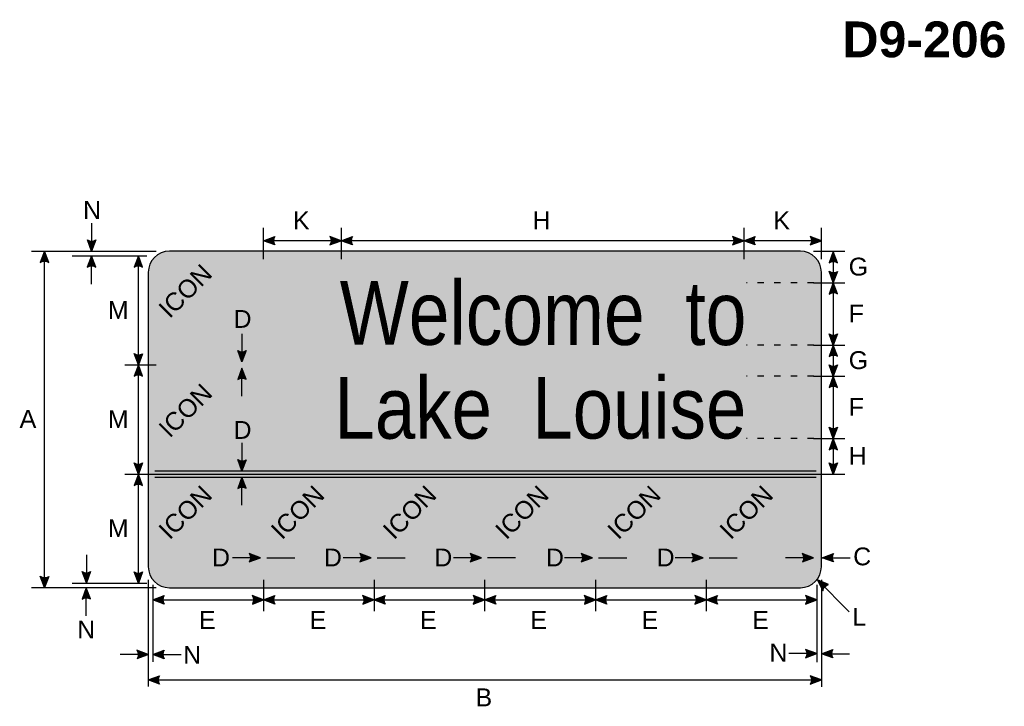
# Model space of a CAD drawing. Header units: feet. Extents: x 13 to 182, y 1 to 247.
import ezdxf
from ezdxf.enums import TextEntityAlignment as Align

# ---------------------------------------------------------------- set-up
doc = ezdxf.new("R2010")
doc.units = ezdxf.units.FT
doc.header["$MEASUREMENT"] = 0
doc.layers.add('Sign', color=7, linetype='Continuous')
doc.styles.add('ARIAL', font='arial.ttf')
doc.styles.add('ARIAL B', font='arialbd.ttf')
doc.styles.add('FHWA SERIES C2000EX', font='txt')

msp = doc.modelspace()

# ---------------------------------------------------------------- hatches: boundary and pattern name
h = msp.add_hatch(color=256)
h.dxf.hatch_style = 1
edge = h.paths.add_edge_path()
edge.add_line((33.77763499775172, 211.8645806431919), (33.09717726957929, 210.0589941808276))
edge.add_line((33.09717726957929, 210.0589941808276), (32.42141941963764, 211.8798617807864))
edge.add_arc((33.11077347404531, 212.8703380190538), 1.206752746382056, 235.1627615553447, 303.5461345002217)
h = msp.add_hatch(color=256)
h.dxf.hatch_style = 1
edge = h.paths.add_edge_path()
edge.add_line((62.47940118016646, 211.0550933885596), (60.67449499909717, 211.7373535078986))
edge.add_line((60.67449499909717, 211.7373535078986), (62.49603638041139, 212.4112930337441))
edge.add_arc((63.48582386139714, 211.7209504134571), 1.206752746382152, 145.1055563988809, 213.4889293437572)
h = msp.add_hatch(color=256)
h.dxf.hatch_style = 1
edge = h.paths.add_edge_path()
edge.add_line((71.31958879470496, 211.0550933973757), (73.12449497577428, 211.7373535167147))
edge.add_line((73.12449497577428, 211.7373535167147), (71.30295359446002, 212.4112930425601))
edge.add_arc((70.31316611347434, 211.7209504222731), 1.206752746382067, -33.488929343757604, 34.89444360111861, ccw=False)
h = msp.add_hatch(color=256)
h.dxf.hatch_style = 1
edge = h.paths.add_edge_path()
edge.add_line((74.96481777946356, 211.0550933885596), (73.1599115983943, 211.7373535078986))
edge.add_line((73.1599115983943, 211.7373535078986), (74.98145297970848, 212.4112930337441))
edge.add_arc((75.97124046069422, 211.7209504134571), 1.206752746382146, 145.1055563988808, 213.4889293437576)
h = msp.add_hatch(color=256)
h.dxf.hatch_style = 1
edge = h.paths.add_edge_path()
edge.add_line((135.9529220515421, 211.0550933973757), (137.7578282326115, 211.7373535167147))
edge.add_line((137.7578282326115, 211.7373535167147), (135.9362868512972, 212.4112930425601))
edge.add_arc((134.9464993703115, 211.7209504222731), 1.206752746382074, -33.48892934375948, 34.89444360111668, ccw=False)
h = msp.add_hatch(color=256)
h.dxf.hatch_style = 1
edge = h.paths.add_edge_path()
edge.add_line((139.5674147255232, 211.0550933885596), (137.7625085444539, 211.7373535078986))
edge.add_line((137.7625085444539, 211.7373535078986), (139.5840499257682, 212.4112930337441))
edge.add_arc((140.5738374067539, 211.720950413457), 1.206752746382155, 145.1055563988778, 213.4889293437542)
h = msp.add_hatch(color=256)
h.dxf.hatch_style = 1
edge = h.paths.add_edge_path()
edge.add_line((148.3972280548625, 211.0550933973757), (150.2021342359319, 211.7373535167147))
edge.add_line((150.2021342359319, 211.7373535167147), (148.3805928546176, 212.4112930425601))
edge.add_arc((147.3908053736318, 211.7209504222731), 1.20675274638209, -33.488929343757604, 34.894443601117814, ccw=False)
h = msp.add_hatch(color=256)
h.dxf.hatch_style = 1
edge = h.paths.add_edge_path()
edge.add_line((26.22685374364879, 208.2473466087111), (25.54639601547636, 210.0529330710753))
edge.add_line((25.54639601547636, 210.0529330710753), (24.87063816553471, 208.2320654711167))
edge.add_arc((25.55999221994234, 207.2415892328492), 1.206752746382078, 56.453865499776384, 124.837238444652, ccw=False)
h = msp.add_hatch(color=256)
h.dxf.hatch_style = 1
edge = h.paths.add_edge_path()
edge.add_line((33.77242666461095, 207.4825743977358), (33.09196893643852, 209.2881608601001))
edge.add_line((33.09196893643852, 209.2881608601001), (32.41621108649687, 207.4672932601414))
edge.add_arc((33.10556514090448, 206.4768170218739), 1.206752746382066, 56.45386549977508, 124.8372384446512, ccw=False)
h = msp.add_hatch(color=256)
h.dxf.hatch_style = 1
edge = h.paths.add_edge_path()
edge.add_line((41.2880776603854, 207.4929910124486), (40.60761993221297, 209.2985774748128))
edge.add_line((40.60761993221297, 209.2985774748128), (39.93186208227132, 207.4777098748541))
edge.add_arc((40.62121613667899, 206.4872336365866), 1.206752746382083, 56.453865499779, 124.83723844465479, ccw=False)
h = msp.add_hatch(color=256)
h.dxf.hatch_style = 1
edge = h.paths.add_edge_path()
edge.add_line((152.7784253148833, 208.200497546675), (152.0979675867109, 210.0060840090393))
edge.add_line((152.0979675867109, 210.0060840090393), (151.4222097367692, 208.1852164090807))
edge.add_arc((152.1115637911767, 207.1947401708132), 1.206752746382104, 56.45386549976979, 124.83723844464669, ccw=False)
h = msp.add_hatch(color=256)
h.dxf.hatch_style = 1
edge = h.paths.add_edge_path()
edge.add_line((152.7784253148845, 206.8116704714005), (152.0979675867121, 205.0060840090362))
edge.add_line((152.0979675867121, 205.0060840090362), (151.4222097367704, 206.8269516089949))
edge.add_arc((152.111563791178, 207.8174278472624), 1.206752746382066, 235.1627615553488, 303.5461345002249)
h = msp.add_hatch(color=256)
h.dxf.hatch_style = 1
edge = h.paths.add_edge_path()
edge.add_line((152.7784253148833, 203.2004975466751), (152.0979675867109, 205.0060840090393))
edge.add_line((152.0979675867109, 205.0060840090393), (151.4222097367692, 203.1852164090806))
edge.add_arc((152.1115637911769, 202.1947401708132), 1.206752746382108, 56.45386549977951, 124.8372384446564, ccw=False)
h = msp.add_hatch(color=256)
h.dxf.hatch_style = 1
edge = h.paths.add_edge_path()
edge.add_line((152.7784253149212, 196.8012538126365), (152.0979675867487, 194.9956673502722))
edge.add_line((152.0979675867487, 194.9956673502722), (151.4222097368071, 196.8165349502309))
edge.add_arc((152.1115637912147, 197.8070111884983), 1.206752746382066, 235.1627615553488, 303.5461345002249)
h = msp.add_hatch(color=256)
h.dxf.hatch_style = 1
edge = h.paths.add_edge_path()
edge.add_line((152.77842531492, 193.1952892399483), (152.0979675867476, 195.0008757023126))
edge.add_line((152.0979675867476, 195.0008757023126), (151.4222097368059, 193.1800081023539))
edge.add_arc((152.1115637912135, 192.1895318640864), 1.206752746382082, 56.453865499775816, 124.83723844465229, ccw=False)
h = msp.add_hatch(color=256)
h.dxf.hatch_style = 1
edge = h.paths.add_edge_path()
edge.add_line((41.28807766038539, 193.6067680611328), (40.60761993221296, 191.8011815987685))
edge.add_line((40.60761993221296, 191.8011815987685), (39.93186208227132, 193.6220491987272))
edge.add_arc((40.6212161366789, 194.6125254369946), 1.206752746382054, 235.1627615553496, 303.5461345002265)
at = {"true_color": 0xffffff}
h = msp.add_hatch(color=7, dxfattribs=at)
h.dxf.hatch_style = 1
edge = h.paths.add_edge_path()
edge.add_line((57.909223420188, 194.1067680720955), (57.22876569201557, 192.3011816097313))
edge.add_line((57.22876569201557, 192.3011816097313), (56.55300784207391, 194.1220492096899))
edge.add_arc((57.24236189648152, 195.1125254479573), 1.20675274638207, 235.1627615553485, 303.5461345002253)
h = msp.add_hatch(color=256)
h.dxf.hatch_style = 1
edge = h.paths.add_edge_path()
edge.add_line((41.2880776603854, 189.9955951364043), (40.60761993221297, 191.8011815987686))
edge.add_line((40.60761993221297, 191.8011815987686), (39.93186208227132, 189.9803139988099))
edge.add_arc((40.62121613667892, 188.9898377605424), 1.20675274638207, 56.45386549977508, 124.83723844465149, ccw=False)
h = msp.add_hatch(color=7, dxfattribs=at)
h.dxf.hatch_style = 1
edge = h.paths.add_edge_path()
edge.add_line((57.90401508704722, 189.4955951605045), (57.22355735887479, 191.3011816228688))
edge.add_line((57.22355735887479, 191.3011816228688), (56.54779950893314, 189.48031402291))
edge.add_arc((57.23715356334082, 188.4898377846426), 1.206752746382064, 56.45386549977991, 124.83723844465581, ccw=False)
h = msp.add_hatch(color=256)
h.dxf.hatch_style = 1
edge = h.paths.add_edge_path()
edge.add_line((152.7784253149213, 191.8064621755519), (152.0979675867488, 190.0008757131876))
edge.add_line((152.0979675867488, 190.0008757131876), (151.4222097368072, 191.8217433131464))
edge.add_arc((152.1115637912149, 192.8122195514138), 1.206752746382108, 235.1627615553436, 303.5461345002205)
h = msp.add_hatch(color=256)
h.dxf.hatch_style = 1
edge = h.paths.add_edge_path()
edge.add_line((152.7784253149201, 188.1881277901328), (152.0979675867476, 189.9937142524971))
edge.add_line((152.0979675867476, 189.9937142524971), (151.422209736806, 188.1728466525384))
edge.add_arc((152.1115637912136, 187.1823704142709), 1.20675274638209, 56.45386549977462, 124.83723844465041, ccw=False)
h = msp.add_hatch(color=256)
h.dxf.hatch_style = 1
edge = h.paths.add_edge_path()
edge.add_line((152.7784253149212, 181.8064621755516), (152.0979675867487, 180.0008757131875))
edge.add_line((152.0979675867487, 180.0008757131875), (151.4222097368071, 181.8217433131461))
edge.add_arc((152.1115637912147, 182.8122195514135), 1.206752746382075, 235.1627615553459, 303.5461345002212)
h = msp.add_hatch(color=256)
h.dxf.hatch_style = 1
edge = h.paths.add_edge_path()
edge.add_line((152.7784253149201, 178.1952892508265), (152.0979675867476, 180.0008757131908))
edge.add_line((152.0979675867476, 180.0008757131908), (151.422209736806, 178.1800081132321))
edge.add_arc((152.1115637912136, 177.1895318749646), 1.206752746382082, 56.453865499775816, 124.83723844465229, ccw=False)
h = msp.add_hatch(color=256)
h.dxf.hatch_style = 1
edge = h.paths.add_edge_path()
edge.add_line((41.28807766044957, 176.1041639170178), (40.60761993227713, 174.2985774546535))
edge.add_line((40.60761993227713, 174.2985774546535), (39.9318620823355, 176.1194450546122))
edge.add_arc((40.62121613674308, 177.1099212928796), 1.206752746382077, 235.1627615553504, 303.5461345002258)
h = msp.add_hatch(color=7, dxfattribs=at)
h.dxf.hatch_style = 1
edge = h.paths.add_edge_path()
edge.add_line((57.90762642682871, 176.5921138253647), (57.22716869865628, 174.7865273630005))
edge.add_line((57.22716869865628, 174.7865273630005), (56.55141084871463, 176.6073949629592))
edge.add_arc((57.2407649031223, 177.5978712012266), 1.206752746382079, 235.1627615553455, 303.546134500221)
h = msp.add_hatch(color=256)
h.dxf.hatch_style = 1
edge = h.paths.add_edge_path()
edge.add_line((152.7784253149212, 176.0757684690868), (152.0979675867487, 174.2701820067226))
edge.add_line((152.0979675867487, 174.2701820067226), (151.4222097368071, 176.0910496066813))
edge.add_arc((152.1115637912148, 177.0815258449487), 1.206752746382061, 235.1627615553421, 303.546134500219)
h = msp.add_hatch(color=256)
h.dxf.hatch_style = 1
edge = h.paths.add_edge_path()
edge.add_line((41.28807766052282, 172.4825743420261), (40.60761993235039, 174.2881608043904))
edge.add_line((40.60761993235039, 174.2881608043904), (39.93186208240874, 172.4672932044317))
edge.add_arc((40.62121613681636, 171.4768169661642), 1.206752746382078, 56.45386549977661, 124.837238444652, ccw=False)
h = msp.add_hatch(color=7, dxfattribs=at)
h.dxf.hatch_style = 1
edge = h.paths.add_edge_path()
edge.add_line((57.91443175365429, 172.0060118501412), (57.23397402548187, 173.8115983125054))
edge.add_line((57.23397402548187, 173.8115983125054), (56.55821617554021, 171.9907307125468))
edge.add_arc((57.24757022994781, 171.0002544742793), 1.206752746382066, 56.45386549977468, 124.8372384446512, ccw=False)
h = msp.add_hatch(color=7, dxfattribs=at)
h.dxf.hatch_style = 1
edge = h.paths.add_edge_path()
edge.add_line((58.40764475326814, 160.196193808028), (60.21255093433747, 160.878453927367))
edge.add_line((60.21255093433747, 160.878453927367), (58.3910095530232, 161.5523934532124))
edge.add_arc((57.40122207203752, 160.8620508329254), 1.206752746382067, -33.488929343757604, 34.89444360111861, ccw=False)
h = msp.add_hatch(color=7, dxfattribs=at)
h.dxf.hatch_style = 1
edge = h.paths.add_edge_path()
edge.add_line((76.14201972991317, 160.196193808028), (77.9469259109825, 160.878453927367))
edge.add_line((77.9469259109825, 160.878453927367), (76.12538452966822, 161.5523934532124))
edge.add_arc((75.13559704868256, 160.8620508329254), 1.206752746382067, -33.488929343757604, 34.89444360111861, ccw=False)
h = msp.add_hatch(color=7, dxfattribs=at)
h.dxf.hatch_style = 1
edge = h.paths.add_edge_path()
edge.add_line((93.84514470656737, 160.1961938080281), (95.65005088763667, 160.8784539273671))
edge.add_line((95.65005088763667, 160.8784539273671), (93.82850950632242, 161.5523934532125))
edge.add_arc((92.83872202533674, 160.8620508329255), 1.2067527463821, -33.488929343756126, 34.89444360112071, ccw=False)
h = msp.add_hatch(color=7, dxfattribs=at)
h.dxf.hatch_style = 1
edge = h.paths.add_edge_path()
edge.add_line((111.6732696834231, 160.185777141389), (113.4781758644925, 160.8680372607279))
edge.add_line((113.4781758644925, 160.8680372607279), (111.6566344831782, 161.5419767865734))
edge.add_arc((110.6668470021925, 160.8516341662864), 1.206752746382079, -33.488929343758, 34.89444360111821, ccw=False)
h = msp.add_hatch(color=7, dxfattribs=at)
h.dxf.hatch_style = 1
edge = h.paths.add_edge_path()
edge.add_line((129.4232696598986, 160.196193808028), (131.228175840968, 160.878453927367))
edge.add_line((131.228175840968, 160.878453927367), (129.4066344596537, 161.5523934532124))
edge.add_arc((128.416846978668, 160.8620508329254), 1.206752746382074, -33.48892934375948, 34.89444360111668, ccw=False)
h = msp.add_hatch(color=7, dxfattribs=at)
h.dxf.hatch_style = 1
edge = h.paths.add_edge_path()
edge.add_line((147.1524363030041, 160.1961938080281), (148.9573424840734, 160.8784539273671))
edge.add_line((148.9573424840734, 160.8784539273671), (147.1358011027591, 161.5523934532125))
edge.add_arc((146.1460136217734, 160.8620508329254), 1.206752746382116, -33.48892934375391, 34.89444360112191, ccw=False)
h = msp.add_hatch(color=256)
h.dxf.hatch_style = 1
edge = h.paths.add_edge_path()
edge.add_line((152.1242279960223, 160.1961604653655), (150.319321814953, 160.8784205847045))
edge.add_line((150.319321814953, 160.8784205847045), (152.1408631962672, 161.5523601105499))
edge.add_arc((153.1306506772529, 160.8620174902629), 1.206752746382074, 145.1055563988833, 213.4889293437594)
h = msp.add_hatch(color=256)
h.dxf.hatch_style = 1
edge = h.paths.add_edge_path()
edge.add_line((32.94167149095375, 158.6458235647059), (32.26121376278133, 156.8402371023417))
edge.add_line((32.26121376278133, 156.8402371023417), (31.58545591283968, 158.6611047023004))
edge.add_arc((32.27480996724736, 159.6515809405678), 1.206752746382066, 235.1627615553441, 303.5461345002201)
h = msp.add_hatch(color=256)
h.dxf.hatch_style = 1
edge = h.paths.add_edge_path()
edge.add_line((41.28807766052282, 158.5937472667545), (40.60761993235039, 156.7881608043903))
edge.add_line((40.60761993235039, 156.7881608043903), (39.93186208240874, 158.6090284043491))
edge.add_arc((40.62121613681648, 159.5995046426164), 1.206752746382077, 235.162761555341, 303.5461345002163)
h = msp.add_hatch(color=256)
h.dxf.hatch_style = 1
edge = h.paths.add_edge_path()
edge.add_line((26.22685374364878, 157.8762993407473), (25.54639601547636, 156.070712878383))
edge.add_line((25.54639601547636, 156.070712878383), (24.87063816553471, 157.8915804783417))
edge.add_arc((25.55999221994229, 158.8820567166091), 1.206752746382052, 235.1627615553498, 303.5461345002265)
h = msp.add_hatch(color=256)
h.dxf.hatch_style = 1
edge = h.paths.add_edge_path()
edge.add_line((151.3286290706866, 156.5595155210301), (149.5495560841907, 157.3065526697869))
edge.add_line((149.5495560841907, 157.3065526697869), (150.4074205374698, 155.5640613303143))
edge.add_arc((151.6006366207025, 155.3838182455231), 1.206752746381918, 103.0266678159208, 171.4100407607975, ccw=False)
h = msp.add_hatch(color=256)
h.dxf.hatch_style = 1
edge = h.paths.add_edge_path()
edge.add_line((32.93646315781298, 154.247346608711), (32.25600542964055, 156.0529330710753))
edge.add_line((32.25600542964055, 156.0529330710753), (31.58024757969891, 154.2320654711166))
edge.add_arc((32.26960163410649, 153.2415892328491), 1.206752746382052, 56.453865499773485, 124.83723844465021, ccw=False)
h = msp.add_hatch(color=256)
h.dxf.hatch_style = 1
edge = h.paths.add_edge_path()
edge.add_line((44.75443646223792, 153.4392340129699), (42.94953028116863, 154.1214941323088))
edge.add_line((42.94953028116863, 154.1214941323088), (44.77107166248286, 154.7954336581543))
edge.add_arc((45.76085914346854, 154.1050910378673), 1.206752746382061, 145.1055563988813, 213.4889293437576)
h = msp.add_hatch(color=256)
h.dxf.hatch_style = 1
edge = h.paths.add_edge_path()
edge.add_line((58.89308109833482, 153.439234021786), (60.69798727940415, 154.121494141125))
edge.add_line((60.69798727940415, 154.121494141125), (58.87644589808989, 154.7954336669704))
edge.add_arc((57.88665841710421, 154.1050910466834), 1.206752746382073, -33.488929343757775, 34.89444360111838, ccw=False)
h = msp.add_hatch(color=256)
h.dxf.hatch_style = 1
edge = h.paths.add_edge_path()
edge.add_line((62.51124379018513, 153.4392340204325), (60.70633760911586, 154.1214941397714))
edge.add_line((60.70633760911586, 154.1214941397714), (62.52787899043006, 154.7954336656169))
edge.add_arc((63.51766647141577, 154.1050910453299), 1.20675274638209, 145.1055563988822, 213.4889293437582)
h = msp.add_hatch(color=256)
h.dxf.hatch_style = 1
edge = h.paths.add_edge_path()
edge.add_line((76.60455638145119, 153.4392340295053), (78.40946256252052, 154.1214941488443))
edge.add_line((78.40946256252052, 154.1214941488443), (76.58792118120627, 154.7954336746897))
edge.add_arc((75.59813370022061, 154.1050910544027), 1.206752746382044, -33.488929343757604, 34.89444360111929, ccw=False)
h = msp.add_hatch(color=256)
h.dxf.hatch_style = 1
edge = h.paths.add_edge_path()
edge.add_line((80.21436876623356, 153.4392340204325), (78.4094625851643, 154.1214941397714))
edge.add_line((78.4094625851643, 154.1214941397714), (80.2310039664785, 154.7954336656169))
edge.add_arc((81.2207914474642, 154.1050910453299), 1.206752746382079, 145.1055563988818, 213.4889293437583)
h = msp.add_hatch(color=256)
h.dxf.hatch_style = 1
edge = h.paths.add_edge_path()
edge.add_line((94.33266164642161, 153.4392340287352), (96.13756782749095, 154.1214941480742))
edge.add_line((96.13756782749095, 154.1214941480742), (94.31602644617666, 154.7954336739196))
edge.add_arc((93.326238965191, 154.1050910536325), 1.2067527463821, -33.488929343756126, 34.89444360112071, ccw=False)
h = msp.add_hatch(color=256)
h.dxf.hatch_style = 1
edge = h.paths.add_edge_path()
edge.add_line((97.96436876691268, 153.4392340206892), (96.15946258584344, 154.1214941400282))
edge.add_line((96.15946258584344, 154.1214941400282), (97.9810039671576, 154.7954336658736))
edge.add_arc((98.97079144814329, 154.1050910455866), 1.206752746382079, 145.1055563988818, 213.4889293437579)
h = msp.add_hatch(color=256)
h.dxf.hatch_style = 1
edge = h.paths.add_edge_path()
edge.add_line((112.1644521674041, 153.4392340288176), (113.9693583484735, 154.1214941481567))
edge.add_line((113.9693583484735, 154.1214941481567), (112.1478169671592, 154.7954336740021))
edge.add_arc((111.1580294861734, 154.1050910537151), 1.206752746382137, -33.48892934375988, 34.89444360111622, ccw=False)
h = msp.add_hatch(color=256)
h.dxf.hatch_style = 1
edge = h.paths.add_edge_path()
edge.add_line((115.781583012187, 153.4365263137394), (113.9766768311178, 154.1187864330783))
edge.add_line((113.9766768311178, 154.1187864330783), (115.7982182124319, 154.7927259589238))
edge.add_arc((116.7880056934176, 154.1023833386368), 1.206752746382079, 145.1055563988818, 213.4889293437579)
h = msp.add_hatch(color=256)
h.dxf.hatch_style = 1
edge = h.paths.add_edge_path()
edge.add_line((129.9144521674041, 153.4392340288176), (131.7193583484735, 154.1214941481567))
edge.add_line((131.7193583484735, 154.1214941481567), (129.8978169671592, 154.7954336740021))
edge.add_arc((128.9080294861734, 154.105091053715), 1.206752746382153, -33.4889293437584, 34.894443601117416, ccw=False)
h = msp.add_hatch(color=256)
h.dxf.hatch_style = 1
edge = h.paths.add_edge_path()
edge.add_line((133.5294728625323, 153.4392340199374), (131.7245666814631, 154.1214941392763))
edge.add_line((131.7245666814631, 154.1214941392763), (133.5461080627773, 154.7954336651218))
edge.add_arc((134.5358955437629, 154.1050910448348), 1.206752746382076, 145.1055563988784, 213.4889293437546)
h = msp.add_hatch(color=256)
h.dxf.hatch_style = 1
edge = h.paths.add_edge_path()
edge.add_line((147.668061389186, 153.4392340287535), (149.4729675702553, 154.1214941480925))
edge.add_line((149.4729675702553, 154.1214941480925), (147.651426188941, 154.7954336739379))
edge.add_arc((146.6616387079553, 154.1050910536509), 1.206752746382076, -33.48892934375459, 34.89444360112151, ccw=False)
h = msp.add_hatch(color=256)
h.dxf.hatch_style = 1
edge = h.paths.add_edge_path()
edge.add_line((40.39722805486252, 144.6831636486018), (42.20213423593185, 145.3654237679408))
edge.add_line((42.20213423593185, 145.3654237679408), (40.38059285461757, 146.0393632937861))
edge.add_arc((39.39080537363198, 145.3490206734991), 1.206752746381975, -33.48892934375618, 34.894443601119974, ccw=False)
h = msp.add_hatch(color=256)
h.dxf.hatch_style = 1
edge = h.paths.add_edge_path()
edge.add_line((44.7531271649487, 144.6675053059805), (42.94822098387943, 145.3497654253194))
edge.add_line((42.94822098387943, 145.3497654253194), (44.76976236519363, 146.0237049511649))
edge.add_arc((45.75954984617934, 145.3333623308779), 1.206752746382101, 145.1055563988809, 213.488929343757)
h = msp.add_hatch(color=256)
h.dxf.hatch_style = 1
edge = h.paths.add_edge_path()
edge.add_line((147.6576446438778, 144.8003604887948), (149.4625508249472, 145.4826206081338))
edge.add_line((149.4625508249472, 145.4826206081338), (147.6410094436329, 146.1565601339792))
edge.add_arc((146.6512219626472, 145.4662175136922), 1.206752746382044, -33.488929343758, 34.89444360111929, ccw=False)
h = msp.add_hatch(color=256)
h.dxf.hatch_style = 1
edge = h.paths.add_edge_path()
edge.add_line((152.0096446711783, 144.7847021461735), (150.204738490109, 145.4669622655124))
edge.add_line((150.204738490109, 145.4669622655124), (152.0262798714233, 146.1409017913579))
edge.add_arc((153.016067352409, 145.4505591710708), 1.206752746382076, 145.1055563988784, 213.4889293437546)
h = msp.add_hatch(color=256)
h.dxf.hatch_style = 1
edge = h.paths.add_edge_path()
edge.add_line((44.00704044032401, 140.5842146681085), (42.20213425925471, 141.2664747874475))
edge.add_line((42.20213425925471, 141.2664747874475), (44.02367564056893, 141.9404143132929))
edge.add_arc((45.01346312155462, 141.2500716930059), 1.206752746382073, 145.1055563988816, 213.4889293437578)
h = msp.add_hatch(color=256)
h.dxf.hatch_style = 1
edge = h.paths.add_edge_path()
edge.add_line((148.3972280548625, 140.5842146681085), (150.2021342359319, 141.2664747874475))
edge.add_line((150.2021342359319, 141.2664747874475), (148.3805928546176, 141.9404143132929))
edge.add_arc((147.3908053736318, 141.2500716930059), 1.20675274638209, -33.488929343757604, 34.894443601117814, ccw=False)
at = {"layer": 'Sign', "true_color": 0xffffff}
h = msp.add_hatch(color=7, dxfattribs=at)
edge = h.paths.add_edge_path(flags=0)
edge.add_spline(control_points=[(45.58213423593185, 210.0529330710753), (45.58213423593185, 210.0529330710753), (146.8221342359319, 210.0529330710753), (146.8221342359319, 210.0529330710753), (148.6876070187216, 210.0529330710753), (150.2021342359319, 208.538405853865), (150.2021342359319, 206.6729330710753), (150.2021342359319, 206.6729330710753), (150.2021342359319, 159.4329330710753), (150.2021342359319, 159.4329330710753), (150.2021342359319, 157.5674602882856), (148.6876070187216, 156.0529330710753), (146.8221342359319, 156.0529330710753), (146.8221342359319, 156.0529330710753), (45.58213423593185, 156.0529330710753), (45.58213423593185, 156.0529330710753), (43.71666145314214, 156.0529330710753), (42.20213423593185, 157.5674602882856), (42.20213423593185, 159.4329330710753), (42.20213423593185, 159.4329330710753), (42.20213423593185, 206.6729330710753), (42.20213423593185, 206.6729330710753), (42.20213423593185, 208.538405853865), (43.71666145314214, 210.0529330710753), (45.58213423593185, 210.0529330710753)], knot_values=[0, 0, 0, 0, 1, 1, 1, 2, 2, 2, 3, 3, 3, 4, 4, 4, 5, 5, 5, 6, 6, 6, 7, 7, 7, 8, 8, 8, 8], degree=3, periodic=0)
at = {"layer": 'Sign', "true_color": 0x0000dd}
h = msp.add_hatch(color=172, dxfattribs=at)
edge = h.paths.add_edge_path(flags=0)
edge.add_spline(control_points=[(46.45213423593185, 208.8029330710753), (46.45213423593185, 208.8029330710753), (145.9521342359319, 208.8029330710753), (145.9521342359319, 208.8029330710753), (147.6078793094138, 208.8029330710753), (148.9521342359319, 207.4586781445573), (148.9521342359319, 205.8029330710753), (148.9521342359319, 205.8029330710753), (148.9521342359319, 160.3029330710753), (148.9521342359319, 160.3029330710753), (148.9521342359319, 158.6471879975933), (147.6078793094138, 157.3029330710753), (145.9521342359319, 157.3029330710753), (145.9521342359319, 157.3029330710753), (46.45213423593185, 157.3029330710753), (46.45213423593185, 157.3029330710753), (44.79638916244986, 157.3029330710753), (43.45213423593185, 158.6471879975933), (43.45213423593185, 160.3029330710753), (43.45213423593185, 160.3029330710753), (43.45213423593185, 205.8029330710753), (43.45213423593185, 205.8029330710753), (43.45213423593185, 207.4586781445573), (44.79638916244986, 208.8029330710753), (46.45213423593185, 208.8029330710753)], knot_values=[0, 0, 0, 0, 1, 1, 1, 2, 2, 2, 3, 3, 3, 4, 4, 4, 5, 5, 5, 6, 6, 6, 7, 7, 7, 8, 8, 8, 8], degree=3, periodic=0)
at = {"layer": 'Sign', "true_color": 0xffffff}
for points in [[(60.2031955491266, 208.8059327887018), (61.2031955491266, 208.8059327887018), (61.2031955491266, 157.3007245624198), (60.2031955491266, 157.3007245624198)], [(77.93439075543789, 174.5121191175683), (78.93439075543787, 174.5121191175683), (78.93439075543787, 157.2789942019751), (77.93439075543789, 157.2789942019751)], [(95.64011990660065, 173.9287857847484), (96.64011990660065, 173.9287857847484), (96.64011990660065, 157.2998275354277), (95.64011990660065, 157.2998275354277)], [(113.4729675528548, 174.1787857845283), (114.4729675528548, 174.1787857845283), (114.4729675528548, 157.2977247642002), (113.4729675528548, 157.2977247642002)], [(131.2177592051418, 174.4287857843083), (132.2177592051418, 174.4287857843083), (132.2177592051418, 157.2977247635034), (131.2177592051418, 157.2977247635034)]]:
    msp.add_hatch(color=7, dxfattribs=at).paths.add_polyline_path(points, flags=0)
for points in [[(43.44616161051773, 192.2985774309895), (60.62978498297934, 192.2985774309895), (60.62978498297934, 191.2985774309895), (43.44616161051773, 191.2985774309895)], [(43.02002483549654, 174.7829524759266), (149.2568477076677, 174.7886361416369), (149.262056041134, 173.8094694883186), (43.02523316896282, 173.8037858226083)]]:
    msp.add_hatch(color=7, dxfattribs=at).paths.add_polyline_path(points)

# ---------------------------------------------------------------- linework, layer by layer
for points in [[(33.77763499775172, 211.8645806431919), (33.09717726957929, 210.0589941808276), (32.42141941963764, 211.8798617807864, 0.307560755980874), (33.77763499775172, 211.8645806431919, 4.141293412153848)], [(62.47940118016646, 211.0550933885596), (60.67449499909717, 211.7373535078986), (62.49603638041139, 212.4112930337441, 0.307560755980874), (62.47940118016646, 211.0550933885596, 4.141293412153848)], [(71.31958879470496, 211.0550933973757), (73.12449497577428, 211.7373535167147), (71.30295359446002, 212.4112930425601, -0.307560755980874), (71.31958879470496, 211.0550933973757, -4.141293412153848)], [(74.96481777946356, 211.0550933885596), (73.1599115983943, 211.7373535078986), (74.98145297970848, 212.4112930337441, 0.307560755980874), (74.96481777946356, 211.0550933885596, 4.141293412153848)], [(135.9529220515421, 211.0550933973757), (137.7578282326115, 211.7373535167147), (135.9362868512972, 212.4112930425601, -0.307560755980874), (135.9529220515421, 211.0550933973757, -4.141293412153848)], [(139.5674147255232, 211.0550933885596), (137.7625085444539, 211.7373535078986), (139.5840499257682, 212.4112930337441, 0.307560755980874), (139.5674147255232, 211.0550933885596, 4.141293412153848)], [(148.3972280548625, 211.0550933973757), (150.2021342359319, 211.7373535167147), (148.3805928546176, 212.4112930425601, -0.307560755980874), (148.3972280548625, 211.0550933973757, -4.141293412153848)], [(26.22685374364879, 208.2473466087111), (25.54639601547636, 210.0529330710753), (24.87063816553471, 208.2320654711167, -0.307560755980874), (26.22685374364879, 208.2473466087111, -4.141293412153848)], [(33.77242666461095, 207.4825743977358), (33.09196893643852, 209.2881608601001), (32.41621108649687, 207.4672932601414, -0.307560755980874), (33.77242666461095, 207.4825743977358, -4.141293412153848)], [(41.2880776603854, 207.4929910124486), (40.60761993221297, 209.2985774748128), (39.93186208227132, 207.4777098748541, -0.307560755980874), (41.2880776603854, 207.4929910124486, -4.141293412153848)], [(152.7784253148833, 208.200497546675), (152.0979675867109, 210.0060840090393), (151.4222097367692, 208.1852164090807, -0.307560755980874), (152.7784253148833, 208.200497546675, -4.141293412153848)], [(152.7784253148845, 206.8116704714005), (152.0979675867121, 205.0060840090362), (151.4222097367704, 206.8269516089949, 0.307560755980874), (152.7784253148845, 206.8116704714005, 4.141293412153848)], [(152.7784253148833, 203.2004975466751), (152.0979675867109, 205.0060840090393), (151.4222097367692, 203.1852164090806, -0.307560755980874), (152.7784253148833, 203.2004975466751, -4.141293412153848)], [(152.7784253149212, 196.8012538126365), (152.0979675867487, 194.9956673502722), (151.4222097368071, 196.8165349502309, 0.307560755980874), (152.7784253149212, 196.8012538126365, 4.141293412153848)], [(152.77842531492, 193.1952892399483), (152.0979675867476, 195.0008757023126), (151.4222097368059, 193.1800081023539, -0.307560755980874), (152.77842531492, 193.1952892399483, -4.141293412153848)], [(41.28807766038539, 193.6067680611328), (40.60761993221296, 191.8011815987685), (39.93186208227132, 193.6220491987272, 0.307560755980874), (41.28807766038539, 193.6067680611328, 4.141293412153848)], [(41.2880776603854, 189.9955951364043), (40.60761993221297, 191.8011815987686), (39.93186208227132, 189.9803139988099, -0.307560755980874), (41.2880776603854, 189.9955951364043, -4.141293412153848)], [(152.7784253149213, 191.8064621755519), (152.0979675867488, 190.0008757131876), (151.4222097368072, 191.8217433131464, 0.307560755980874), (152.7784253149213, 191.8064621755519, 4.141293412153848)], [(152.7784253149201, 188.1881277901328), (152.0979675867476, 189.9937142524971), (151.422209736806, 188.1728466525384, -0.307560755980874), (152.7784253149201, 188.1881277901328, -4.141293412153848)], [(152.7784253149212, 181.8064621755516), (152.0979675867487, 180.0008757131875), (151.4222097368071, 181.8217433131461, 0.307560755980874), (152.7784253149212, 181.8064621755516, 4.141293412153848)], [(152.7784253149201, 178.1952892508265), (152.0979675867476, 180.0008757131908), (151.422209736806, 178.1800081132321, -0.307560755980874), (152.7784253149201, 178.1952892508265, -4.141293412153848)], [(41.28807766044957, 176.1041639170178), (40.60761993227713, 174.2985774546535), (39.9318620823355, 176.1194450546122, 0.307560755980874), (41.28807766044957, 176.1041639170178, 4.141293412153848)], [(152.7784253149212, 176.0757684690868), (152.0979675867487, 174.2701820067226), (151.4222097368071, 176.0910496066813, 0.307560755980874), (152.7784253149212, 176.0757684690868, 4.141293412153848)], [(41.28807766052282, 172.4825743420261), (40.60761993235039, 174.2881608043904), (39.93186208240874, 172.4672932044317, -0.307560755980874), (41.28807766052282, 172.4825743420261, -4.141293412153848)], [(152.1242279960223, 160.1961604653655), (150.319321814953, 160.8784205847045), (152.1408631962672, 161.5523601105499, 0.307560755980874), (152.1242279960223, 160.1961604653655, 4.141293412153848)], [(32.94167149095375, 158.6458235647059), (32.26121376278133, 156.8402371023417), (31.58545591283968, 158.6611047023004, 0.307560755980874), (32.94167149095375, 158.6458235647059, 4.141293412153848)], [(41.28807766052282, 158.5937472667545), (40.60761993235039, 156.7881608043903), (39.93186208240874, 158.6090284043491, 0.307560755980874), (41.28807766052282, 158.5937472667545, 4.141293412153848)], [(26.22685374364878, 157.8762993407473), (25.54639601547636, 156.070712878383), (24.87063816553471, 157.8915804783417, 0.307560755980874), (26.22685374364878, 157.8762993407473, 4.141293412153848)], [(151.3286290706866, 156.5595155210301), (149.5495560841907, 157.3065526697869), (150.4074205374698, 155.5640613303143, -0.307560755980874), (151.3286290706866, 156.5595155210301, -4.141293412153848)], [(32.93646315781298, 154.247346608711), (32.25600542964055, 156.0529330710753), (31.58024757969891, 154.2320654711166, -0.307560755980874), (32.93646315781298, 154.247346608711, -4.141293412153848)], [(44.75443646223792, 153.4392340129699), (42.94953028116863, 154.1214941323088), (44.77107166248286, 154.7954336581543, 0.307560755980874), (44.75443646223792, 153.4392340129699, 4.141293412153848)], [(58.89308109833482, 153.439234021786), (60.69798727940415, 154.121494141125), (58.87644589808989, 154.7954336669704, -0.307560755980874), (58.89308109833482, 153.439234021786, -4.141293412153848)], [(62.51124379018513, 153.4392340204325), (60.70633760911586, 154.1214941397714), (62.52787899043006, 154.7954336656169, 0.307560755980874), (62.51124379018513, 153.4392340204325, 4.141293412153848)], [(76.60455638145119, 153.4392340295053), (78.40946256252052, 154.1214941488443), (76.58792118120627, 154.7954336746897, -0.307560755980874), (76.60455638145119, 153.4392340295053, -4.141293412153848)], [(80.21436876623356, 153.4392340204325), (78.4094625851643, 154.1214941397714), (80.2310039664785, 154.7954336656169, 0.307560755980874), (80.21436876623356, 153.4392340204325, 4.141293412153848)], [(94.33266164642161, 153.4392340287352), (96.13756782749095, 154.1214941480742), (94.31602644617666, 154.7954336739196, -0.307560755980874), (94.33266164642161, 153.4392340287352, -4.141293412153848)], [(97.96436876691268, 153.4392340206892), (96.15946258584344, 154.1214941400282), (97.9810039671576, 154.7954336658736, 0.307560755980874), (97.96436876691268, 153.4392340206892, 4.141293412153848)], [(112.1644521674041, 153.4392340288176), (113.9693583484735, 154.1214941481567), (112.1478169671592, 154.7954336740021, -0.307560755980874), (112.1644521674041, 153.4392340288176, -4.141293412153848)], [(115.781583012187, 153.4365263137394), (113.9766768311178, 154.1187864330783), (115.7982182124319, 154.7927259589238, 0.307560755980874), (115.781583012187, 153.4365263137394, 4.141293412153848)], [(129.9144521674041, 153.4392340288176), (131.7193583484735, 154.1214941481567), (129.8978169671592, 154.7954336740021, -0.307560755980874), (129.9144521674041, 153.4392340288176, -4.141293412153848)], [(133.5294728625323, 153.4392340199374), (131.7245666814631, 154.1214941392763), (133.5461080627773, 154.7954336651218, 0.307560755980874), (133.5294728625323, 153.4392340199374, 4.141293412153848)], [(147.668061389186, 153.4392340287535), (149.4729675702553, 154.1214941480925), (147.651426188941, 154.7954336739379, -0.307560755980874), (147.668061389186, 153.4392340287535, -4.141293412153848)], [(40.39722805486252, 144.6831636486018), (42.20213423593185, 145.3654237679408), (40.38059285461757, 146.0393632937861, -0.307560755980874), (40.39722805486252, 144.6831636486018, -4.141293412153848)], [(44.7531271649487, 144.6675053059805), (42.94822098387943, 145.3497654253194), (44.76976236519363, 146.0237049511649, 0.307560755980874), (44.7531271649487, 144.6675053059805, 4.141293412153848)], [(147.6576446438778, 144.8003604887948), (149.4625508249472, 145.4826206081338), (147.6410094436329, 146.1565601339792, -0.307560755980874), (147.6576446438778, 144.8003604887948, -4.141293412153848)], [(152.0096446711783, 144.7847021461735), (150.204738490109, 145.4669622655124), (152.0262798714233, 146.1409017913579, 0.307560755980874), (152.0096446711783, 144.7847021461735, 4.141293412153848)], [(44.00704044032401, 140.5842146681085), (42.20213425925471, 141.2664747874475), (44.02367564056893, 141.9404143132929, 0.307560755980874), (44.00704044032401, 140.5842146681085, 4.141293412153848)], [(148.3972280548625, 140.5842146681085), (150.2021342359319, 141.2664747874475), (148.3805928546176, 141.9404143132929, -0.307560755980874), (148.3972280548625, 140.5842146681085, -4.141293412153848)]]:
    msp.add_lwpolyline(points, format="xyb")
at = {"color": 7, "true_color": 0xffffff}
for points in [[(57.909223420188, 194.1067680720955), (57.22876569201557, 192.3011816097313), (56.55300784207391, 194.1220492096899, 0.307560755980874), (57.909223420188, 194.1067680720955, 4.141293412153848)], [(57.90401508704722, 189.4955951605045), (57.22355735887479, 191.3011816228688), (56.54779950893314, 189.48031402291, -0.307560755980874), (57.90401508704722, 189.4955951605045, -4.141293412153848)], [(57.90762642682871, 176.5921138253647), (57.22716869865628, 174.7865273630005), (56.55141084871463, 176.6073949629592, 0.307560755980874), (57.90762642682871, 176.5921138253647, 4.141293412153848)], [(57.91443175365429, 172.0060118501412), (57.23397402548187, 173.8115983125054), (56.55821617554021, 171.9907307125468, -0.307560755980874), (57.91443175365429, 172.0060118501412, -4.141293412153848)], [(58.40764475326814, 160.196193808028), (60.21255093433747, 160.878453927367), (58.3910095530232, 161.5523934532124, -0.307560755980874), (58.40764475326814, 160.196193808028, -4.141293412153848)], [(76.14201972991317, 160.196193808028), (77.9469259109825, 160.878453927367), (76.12538452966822, 161.5523934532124, -0.307560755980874), (76.14201972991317, 160.196193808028, -4.141293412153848)], [(93.84514470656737, 160.1961938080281), (95.65005088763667, 160.8784539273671), (93.82850950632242, 161.5523934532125, -0.307560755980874), (93.84514470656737, 160.1961938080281, -4.141293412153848)], [(111.6732696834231, 160.185777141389), (113.4781758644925, 160.8680372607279), (111.6566344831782, 161.5419767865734, -0.307560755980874), (111.6732696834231, 160.185777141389, -4.141293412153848)], [(129.4232696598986, 160.196193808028), (131.228175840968, 160.878453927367), (129.4066344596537, 161.5523934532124, -0.307560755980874), (129.4232696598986, 160.196193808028, -4.141293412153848)], [(147.1524363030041, 160.1961938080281), (148.9573424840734, 160.8784539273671), (147.1358011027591, 161.5523934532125, -0.307560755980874), (147.1524363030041, 160.1961938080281, -4.141293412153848)]]:
    msp.add_lwpolyline(points, format="xyb", dxfattribs=at)
at = {"layer": 'Sign', "color": 18, "lineweight": -3, "true_color": 0x000000}
for p, q in [((33.0971772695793, 214.5589941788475), (33.0971772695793, 210.0589941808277)), ((60.6557378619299, 213.7998275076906), (60.6557378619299, 208.7998275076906)), ((73.15313367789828, 213.7998275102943), (73.15313367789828, 208.7998275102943)), ((137.762508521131, 213.8024316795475), (137.762508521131, 208.8024316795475)), ((150.2021342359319, 208.7998795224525), (150.2021342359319, 213.7998795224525)), ((73.12449497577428, 211.7373535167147), (60.67449497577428, 211.7373535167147)), ((137.7599115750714, 211.7373535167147), (73.1599115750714, 211.7373535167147)), ((150.2078282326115, 211.7373535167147), (137.7578282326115, 211.7373535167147)), ((23.45136993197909, 210.0529330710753), (43.45136993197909, 210.0529330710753)), ((25.54639601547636, 156.0707128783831), (25.54639601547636, 210.0707128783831)), ((29.98269810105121, 209.2985774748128), (41.98269810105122, 209.2985774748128)), ((33.09196893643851, 204.7881608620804), (33.09196893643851, 209.2881608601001)), ((40.60761993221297, 191.8011815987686), (40.60761993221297, 209.3011815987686)), ((148.9521342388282, 210.0529330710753), (153.9521342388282, 210.0529330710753)), ((152.0979675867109, 210.0060840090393), (152.0979675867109, 205.0060840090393)), ((148.9521602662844, 205.0034798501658), (153.9521602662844, 205.0034798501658)), ((152.0979675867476, 204.9956673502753), (152.0979675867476, 194.9956673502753)), ((148.9521602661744, 195.0008757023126), (153.9521602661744, 195.0008757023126)), ((152.0979675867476, 194.9956673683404), (152.0979675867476, 189.9956673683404)), ((38.45264600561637, 191.7998795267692), (43.45264600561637, 191.7998795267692)), ((40.60761993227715, 174.2985774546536), (40.60761993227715, 191.7985774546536)), ((148.9521602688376, 189.9937142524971), (153.9521602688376, 189.9937142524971)), ((152.0979675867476, 190.0008757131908), (152.0979675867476, 180.0008757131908)), ((148.9521602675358, 180.0099903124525), (153.9521602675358, 180.0099903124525)), ((152.0979675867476, 180.0201820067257), (152.0979675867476, 174.2701820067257)), ((38.45394809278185, 174.2933691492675), (43.45394809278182, 174.2933691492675)), ((40.60761993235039, 156.7881608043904), (40.60761993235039, 174.2881608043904)), ((148.952160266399, 174.2678028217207), (153.952160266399, 174.2678028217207)), ((32.26121376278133, 161.3402371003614), (32.26121376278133, 156.8402371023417)), ((150.3193217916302, 160.8784205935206), (154.8193217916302, 160.8784205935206)), ((29.98269810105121, 156.803785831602), (41.98269810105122, 156.803785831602)), ((42.20213423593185, 157.308994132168), (42.20213423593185, 140.1820410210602)), ((42.94953025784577, 156.5199316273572), (42.94953025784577, 144.13842122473)), ((60.70267204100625, 157.3037858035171), (60.70267204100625, 152.3037858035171)), ((78.43444285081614, 157.3037858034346), (78.43444285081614, 152.3037858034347)), ((96.13756782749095, 157.3037858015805), (96.13756782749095, 152.3037858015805)), ((113.9682969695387, 157.3037858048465), (113.9682969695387, 152.3037858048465)), ((131.7222031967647, 157.3037858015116), (131.7222031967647, 152.3037858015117)), ((149.4729675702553, 156.5137858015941), (149.4729675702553, 144.1337858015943)), ((149.5495560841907, 157.3065526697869), (154.6747116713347, 152.1813970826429)), ((150.2021342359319, 157.3037858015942), (150.2021342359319, 140.1737858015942)), ((43.45136993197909, 156.0529330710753), (23.45136993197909, 156.0529330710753)), ((32.25600542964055, 151.5694037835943), (32.25600542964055, 156.0694037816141)), ((42.94798727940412, 154.121494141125), (60.69798727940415, 154.121494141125)), ((60.70633758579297, 154.1214941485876), (78.45633758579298, 154.1214941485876)), ((78.40946256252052, 154.1214941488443), (96.15946256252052, 154.1214941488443)), ((96.13862920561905, 154.1214941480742), (113.888629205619, 154.1214941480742)), ((113.9693583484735, 154.1214941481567), (131.7193583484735, 154.1214941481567)), ((131.7245666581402, 154.1214941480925), (149.4745666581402, 154.1214941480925)), ((42.20603331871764, 145.3654237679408), (37.70603331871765, 145.3654237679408)), ((42.94822096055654, 145.3497654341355), (47.44822096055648, 145.3497654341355)), ((149.4625508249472, 145.4826206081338), (144.9625508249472, 145.4826206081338)), ((150.2047384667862, 145.4669622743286), (154.7047384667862, 145.4669622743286)), ((42.20213425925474, 141.2664747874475), (150.2021342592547, 141.2664747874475))]:
    msp.add_line(p, q, dxfattribs=at)
at = {"layer": 'Sign', "color": 7, "lineweight": -3, "true_color": 0xffffff}
for p, q in [((57.22876569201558, 196.8011816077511), (57.22876569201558, 192.3011816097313)), ((57.22355735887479, 186.8011816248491), (57.22355735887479, 191.3011816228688)), ((57.22876569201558, 179.2907649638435), (57.22876569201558, 174.7907649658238)), ((43.15528539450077, 174.2990528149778), (149.2594518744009, 174.2990528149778)), ((43.23928918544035, 174.7907649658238), (149.3434556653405, 174.7907649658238)), ((43.23928918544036, 173.8115983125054), (149.3434556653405, 173.8115983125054)), ((57.23397402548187, 169.3115983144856), (57.23397402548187, 173.8115983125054)), ((60.21255093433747, 160.878453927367), (55.71255093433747, 160.878453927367)), ((61.19953024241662, 160.8784205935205), (65.69953024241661, 160.8784205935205)), ((77.9469259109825, 160.878453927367), (73.4469259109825, 160.878453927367)), ((78.92869688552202, 160.8784205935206), (83.42869688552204, 160.8784205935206)), ((95.65005088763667, 160.8784539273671), (91.15005088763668, 160.8784539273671)), ((96.63182186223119, 160.8888372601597), (101.1318218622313, 160.8888372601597)), ((113.4781758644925, 160.8680372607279), (108.9781758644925, 160.8680372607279)), ((114.4599468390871, 160.8784205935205), (118.9599468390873, 160.8784205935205)), ((131.228175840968, 160.878453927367), (126.728175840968, 160.878453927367)), ((132.2099468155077, 160.8784205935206), (136.7099468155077, 160.8784205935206)), ((148.9573424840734, 160.8784539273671), (144.4573424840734, 160.8784539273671))]:
    msp.add_line(p, q, dxfattribs=at)
for points in [[(138.3029323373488, 205.0043065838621), (138.1595990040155, 205.0043065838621), (138.1595990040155, 205.0043065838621)], [(140.9695990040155, 205.0043065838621), (139.9695990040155, 205.0043065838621)], [(143.6362656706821, 205.0043065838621), (142.6362656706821, 205.0043065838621)], [(146.3029323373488, 205.0043065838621), (145.3029323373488, 205.0043065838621)], [(148.9695990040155, 205.0043065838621), (147.9695990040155, 205.0043065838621)], [(138.3029323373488, 195.0017024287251), (138.1595990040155, 195.0017024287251), (138.1595990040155, 195.0017024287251)], [(140.9695990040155, 195.0017024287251), (139.9695990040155, 195.0017024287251)], [(143.6362656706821, 195.0017024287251), (142.6362656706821, 195.0017024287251)], [(146.3029323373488, 195.0017024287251), (145.3029323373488, 195.0017024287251)], [(148.9695990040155, 195.0017024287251), (147.9695990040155, 195.0017024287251)], [(138.3029323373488, 189.9938899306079), (138.1604675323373, 189.9938899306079), (138.1604675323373, 189.9938899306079)], [(140.9695990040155, 189.9938899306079), (139.9695990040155, 189.9938899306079)], [(143.6362656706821, 189.9938899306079), (142.6362656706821, 189.9938899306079)], [(146.3029323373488, 189.9938899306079), (145.3029323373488, 189.9938899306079)], [(148.9695990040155, 189.9938899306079), (147.9695990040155, 189.9938899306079)], [(138.3029323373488, 180.0095149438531), (138.1595990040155, 180.0095149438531), (138.1595990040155, 180.0095149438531)], [(140.9695990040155, 180.0095149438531), (139.9695990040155, 180.0095149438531)], [(143.6362656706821, 180.0095149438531), (142.6362656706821, 180.0095149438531)], [(146.3029323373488, 180.0095149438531), (145.3029323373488, 180.0095149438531)], [(148.9695990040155, 180.0095149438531), (147.9695990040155, 180.0095149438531)]]:
    msp.add_lwpolyline(points, dxfattribs=at)
at = {"layer": 'Sign', "color": 18, "lineweight": -3, "true_color": 0x000000}
msp.add_open_spline([(45.58213423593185, 210.0529330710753), (45.58213423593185, 210.0529330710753), (146.8221342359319, 210.0529330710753), (146.8221342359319, 210.0529330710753), (148.6876070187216, 210.0529330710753), (150.2021342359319, 208.538405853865), (150.2021342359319, 206.6729330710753), (150.2021342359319, 206.6729330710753), (150.2021342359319, 159.4329330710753), (150.2021342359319, 159.4329330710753), (150.2021342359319, 157.5674602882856), (148.6876070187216, 156.0529330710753), (146.8221342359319, 156.0529330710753), (146.8221342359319, 156.0529330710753), (45.58213423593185, 156.0529330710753), (45.58213423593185, 156.0529330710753), (43.71666145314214, 156.0529330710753), (42.20213423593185, 157.5674602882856), (42.20213423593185, 159.4329330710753), (42.20213423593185, 159.4329330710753), (42.20213423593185, 206.6729330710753), (42.20213423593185, 206.6729330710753), (42.20213423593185, 208.538405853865), (43.71666145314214, 210.0529330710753), (45.58213423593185, 210.0529330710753)], degree=3, knots=[0, 0, 0, 0, 1, 1, 1, 2, 2, 2, 3, 3, 3, 4, 4, 4, 5, 5, 5, 6, 6, 6, 7, 7, 7, 8, 8, 8, 8], dxfattribs=at)

# ---------------------------------------------------------------- texts
at = {"layer": 'Sign', "color": 18, "true_color": 0x000000}
for s, height, style, p, p2 in [('D9-206', 5.744397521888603, 'ARIAL B', (153.5737020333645, 241.1698131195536), (179.8937007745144, 241.1698131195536)), ('N', 2.854685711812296, 'ARIAL', (31.73453026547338, 215.2367544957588), (34.6145303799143, 215.2367544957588)), ('K', 2.876193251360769, 'ARIAL', (65.39282830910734, 213.5701132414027), (68.07282829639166, 213.5701132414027)), ('H', 2.854685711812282, 'ARIAL', (103.8532449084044, 213.5701132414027), (106.7332450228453, 213.5701132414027)), ('K', 2.876193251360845, 'ARIAL', (142.4761615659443, 213.5701132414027), (145.1561615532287, 213.5701132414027)), ('G', 2.871261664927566, 'ARIAL', (154.5784955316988, 206.146076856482), (157.6984954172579, 206.146076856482)), ('M', 2.852942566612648, 'ARIAL', (35.71516227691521, 199.1911815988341), (39.03516228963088, 199.1911815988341)), ('F', 2.859344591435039, 'ARIAL', (154.5784955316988, 198.6356673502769), (157.0184955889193, 198.6356673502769)), ('G', 2.871261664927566, 'ARIAL', (154.5784955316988, 191.135660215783), (157.6984954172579, 191.135660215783)), ('F', 2.859344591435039, 'ARIAL', (154.5784955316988, 183.6408757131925), (157.0184955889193, 183.6408757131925)), ('A', 2.869890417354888, 'ARIAL', (21.54849561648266, 181.7107128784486), (24.228495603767, 181.7107128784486)), ('M', 2.852942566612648, 'ARIAL', (35.71516227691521, 181.6885774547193), (39.03516228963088, 181.6885774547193)), ('H', 2.854685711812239, 'ARIAL', (154.5784955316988, 175.7851820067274), (157.4584956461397, 175.7851820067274)), ('M', 2.852942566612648, 'ARIAL', (35.71516227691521, 164.1781608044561), (39.03516228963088, 164.1781608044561)), ('C', 2.854685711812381, 'ARIAL', (155.2984955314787, 159.6534466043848), (158.1784956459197, 159.6534466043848)), ('E', 2.876193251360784, 'ARIAL', (50.31632061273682, 149.4451132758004), (52.99632060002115, 149.4451132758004)), ('E', 2.876193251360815, 'ARIAL', (68.07467091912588, 149.4451132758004), (70.75467090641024, 149.4451132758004)), ('E', 2.876193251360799, 'ARIAL', (85.77779589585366, 149.4451132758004), (88.457795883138, 149.4451132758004)), ('E', 2.876193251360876, 'ARIAL', (103.5069625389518, 149.4451132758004), (106.1869625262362, 149.4451132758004)), ('E', 2.876193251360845, 'ARIAL', (121.3376916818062, 149.4451132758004), (124.0176916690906, 149.4451132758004)), ('E', 2.876193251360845, 'ARIAL', (139.0928999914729, 149.4451132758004), (141.7728999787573, 149.4451132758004)), ('L', 2.883090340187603, 'ARIAL', (155.1318289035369, 149.9451132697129), (157.3718288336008, 149.9451132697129)), ('N', 2.854685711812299, 'ARIAL', (30.79849561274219, 147.9281608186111), (33.67849572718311, 147.9281608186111)), ('N', 2.854685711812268, 'ARIAL', (141.8621270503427, 144.2059279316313), (144.7421271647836, 144.2059279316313)), ('N', 2.854685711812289, 'ARIAL', (47.79849559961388, 143.8448274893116), (50.6784957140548, 143.8448274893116)), ('B', 2.876193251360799, 'ARIAL', (94.6954675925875, 137.0284466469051), (97.37546757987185, 137.0284466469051))]:
    msp.add_text(s, height=height, dxfattribs=dict(at, style=style)).set_placement(p, p2, align=Align.ALIGNED)
at = {"layer": 'Sign', "color": 7, "true_color": 0xffffff}
for s, height, rotation, style, p, p2 in [('ICON', 2.863281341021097, 45.00000000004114, 'ARIAL', (45.61043413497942, 199.123631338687), (52.68150217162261, 206.1946993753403)), ('Welcome  to', 10.2461930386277, 359.9609412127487, 'FHWA SERIES C2000EX', (72.9104675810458, 195.0461830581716), (138.1595990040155, 195.0017024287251)), ('ICON', 2.863281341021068, 45.00000000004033, 'ARIAL', (45.6104341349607, 179.9543605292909), (52.68150217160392, 187.0254285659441)), ('Lake  Louise', 9.890579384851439, 0.0404603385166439, 'FHWA SERIES C2000EX', (72.07713423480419, 179.9628497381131), (138.1595990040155, 180.0095149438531)), ('ICON', 2.863281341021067, 45.00000000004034, 'ARIAL', (45.61043413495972, 163.615818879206), (52.68150217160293, 170.6868869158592)), ('ICON', 2.863281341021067, 45.00000000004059, 'ARIAL', (63.61878444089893, 163.6158188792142), (70.68985247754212, 170.6868869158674)), ('ICON', 2.863281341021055, 45.00000000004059, 'ARIAL', (81.61357608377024, 163.6158188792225), (88.6846441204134, 170.6868869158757)), ('ICON', 2.863281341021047, 45.00000000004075, 'ARIAL', (99.61357605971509, 163.6158188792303), (106.6846440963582, 170.6868869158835)), ('ICON', 2.863281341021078, 45.00000000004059, 'ARIAL', (117.616180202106, 163.6158188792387), (124.6872482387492, 170.6868869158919)), ('ICON', 2.863281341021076, 45.00000000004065, 'ARIAL', (135.6161801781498, 163.6158188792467), (142.687248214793, 170.6868869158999))]:
    msp.add_text(s, height=height, rotation=rotation, dxfattribs=dict(at, style=style)).set_placement(p, p2, align=Align.ALIGNED)
at = {"layer": 'Sign', "color": 7, "true_color": 0xffffff, "style": 'ARIAL'}
for height, p, p2 in [(2.854685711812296, (55.88182893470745, 197.7576132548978), (58.76182904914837, 197.7576132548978)), (2.854685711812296, (55.88182893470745, 179.9451132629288), (58.76182904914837, 179.9451132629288)), (2.854685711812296, (52.4234956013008, 159.4867799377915), (55.30349571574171, 159.4867799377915)), (2.854685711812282, (70.3818289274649, 159.4867799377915), (73.26182904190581, 159.4867799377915)), (2.85468571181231, (88.09016225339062, 159.4867799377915), (90.97016236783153, 159.4867799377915)), (2.854685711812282, (106.0016205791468, 159.4867799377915), (108.8816206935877, 159.4867799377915)), (2.854685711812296, (123.7568288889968, 159.4867799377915), (126.6368290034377, 159.4867799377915))]:
    msp.add_text('D', height=height, dxfattribs=at).set_placement(p, p2, align=Align.ALIGNED)

doc.saveas('drawing.dxf')
